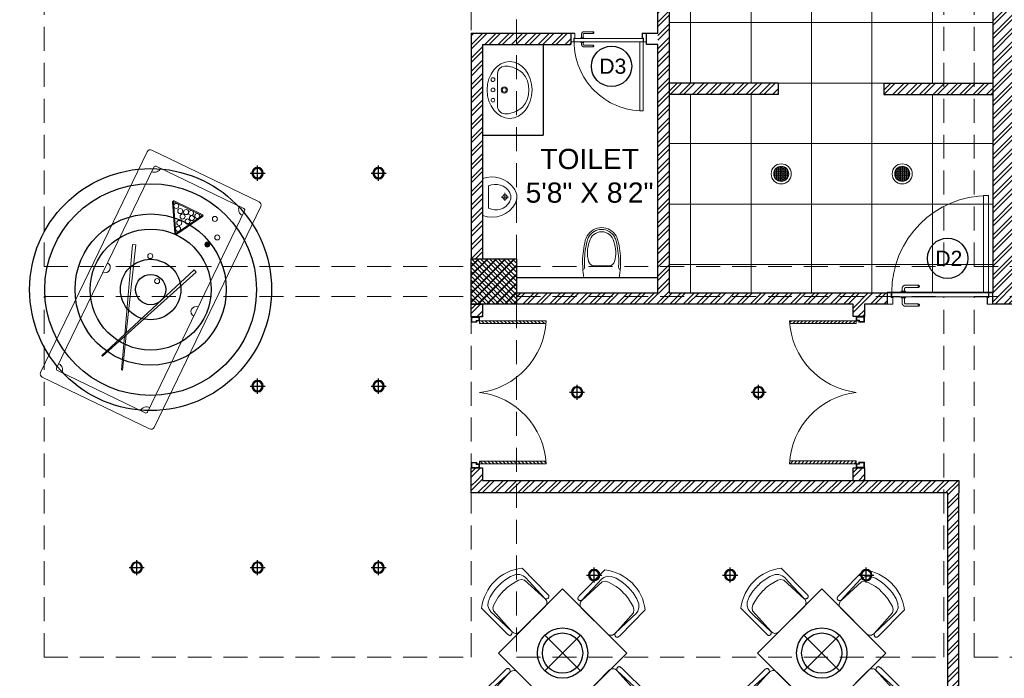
# Model space of a CAD drawing. Header units: inches. Extents: x 105152 to 158499, y 12149 to 30915.
# Tile 27 of 256: x 123358 to 123748, y 19447 to 19708. Entities that reach past the tile are written whole.
import ezdxf

# ---------------------------------------------------------------- set-up
doc = ezdxf.new("R2010")
doc.units = ezdxf.units.IN
doc.header["$MEASUREMENT"] = 0
doc.linetypes.add('HIDDEN', pattern=[0.375, 0.25, -0.125])
doc.layers.add('15w led', color=7, linetype='Continuous', true_color=0xe600e6)
doc.layers.add('PD_BASE', color=8, linetype='Continuous', transparency=0.5)
for name, color, linetype, lineweight in [('PD_COLUMN', 2, 'Continuous', 60), ('PD_DOOR', 42, 'Continuous', 25), ('PD_ELEVATION_03', 80, 'Continuous', 25), ('PD_FIXTURE', 21, 'Continuous', 25), ('PD_HATCH', 45, 'Continuous', 9)]:
    doc.layers.add(name, color=color, linetype=linetype, lineweight=lineweight)
doc.layers.add('PD_LIGHTING', color=23, linetype='Continuous')
doc.styles.get("Standard").update_dxf_attribs({"font": 'arial.ttf', "height": 6})
doc.styles.add('style1', font='arial.ttf', dxfattribs={"height": 500})
pattern_1 = [(45, (-9858.2517, 334.353), (-2.65165043, 2.65165043), []), (45, (-9856.484, 334.353), (-2.65165043, 2.65165043), [])]

# ---------------------------------------------------------------- blocks, each defined once
blk = doc.blocks.new('LGIHT46E')
for p, q in [((7.07, 7.07), (-7.07, -7.07)), ((-7.07, 7.07), (7.07, -7.07))]:
    blk.add_line(p, q)
for radius in [10, 8]:
    blk.add_circle((0, 0), radius)
blk = doc.blocks.new('columns2')
at = {"layer": 'PD_HATCH', "lineweight": 5}
h = blk.add_hatch(dxfattribs=at)
h.set_pattern_fill('ANSI37', color=173, scale=20)
h.paths.add_polyline_path([(387, -250), (387, -268), (369, -268), (369, -250)])
h.paths.add_polyline_path([(18, 0), (18, -15), (0, -15), (0, 0)])
h.paths.add_polyline_path([(18, -828), (18, -813), (0, -813), (0, -828)])
h.paths.add_polyline_path([(201, -870), (186, -870), (186, -888), (201, -888)])
h.paths.add_polyline_path([(570, -870), (555, -870), (555, -888), (570, -888)])
h.paths.add_polyline_path([(754.5, -870), (739.5, -870), (739.5, -888), (754.5, -888)])
h.paths.add_polyline_path([(934.5, -870), (919.5, -870), (919.5, -888), (934.5, -888)])
h.paths.add_polyline_path([(385.5, -870), (370.5, -870), (370.5, -888), (385.5, -888)])
h.paths.add_polyline_path([(201, 42), (186, 42), (186, 60), (201, 60)])
h.paths.add_polyline_path([(387, -578), (387, -560), (369, -560), (369, -578)])
h.paths.add_polyline_path([(1116, -731.5), (1116, -716.5), (1098, -716.5), (1098, -731.5)])
h.paths.add_polyline_path([(1116, -111.5), (1116, -96.5), (1098, -96.5), (1098, -111.5)])
h.paths.add_polyline_path([(1116, -561.5), (1116, -576.5), (1098, -576.5), (1098, -561.5)])
h.paths.add_polyline_path([(1116, -251.5), (1116, -266.5), (1098, -266.5), (1098, -251.5)])
h.paths.add_polyline_path([(0, -731.5), (0, -716.5), (18, -716.5), (18, -731.5)])
h.paths.add_polyline_path([(0, -111.5), (0, -96.5), (18, -96.5), (18, -111.5)])
h.paths.add_polyline_path([(0, -406.5), (0, -421.5), (18, -421.5), (18, -406.5)])
h.paths.add_polyline_path([(0, -561.5), (0, -576.5), (18, -576.5), (18, -561.5)])
h.paths.add_polyline_path([(0, -251.5), (0, -266.5), (18, -266.5), (18, -251.5)])
h.paths.add_polyline_path([(993, -111.5), (993, -99.5), (984, -99.5), (984, -111.5)])
h.paths.add_polyline_path([(993, -189.5), (993, -201.5), (984, -201.5), (984, -189.5)])
h.paths.add_polyline_path([(903, -111.5), (903, -99.5), (912, -99.5), (912, -111.5)])
h.paths.add_polyline_path([(903, -189.5), (903, -201.5), (912, -201.5), (912, -189.5)])
h.paths.add_polyline_path([(75, -870), (60, -870), (60, -888), (75, -888)])
h.paths.add_polyline_path([(1116, -870), (1101, -870), (1101, -888), (1116, -888)])
h.paths.add_polyline_path([(75, 42), (60, 42), (60, 60), (75, 60)])
h.paths.add_polyline_path([(570, 42), (555, 42), (555, 60), (570, 60)])
h.paths.add_polyline_path([(754.5, 42), (739.5, 42), (739.5, 60), (754.5, 60)])
h.paths.add_polyline_path([(934.5, 42), (919.5, 42), (919.5, 60), (934.5, 60)])
h.paths.add_polyline_path([(385.5, 42), (370.5, 42), (370.5, 60), (385.5, 60)])
h.paths.add_polyline_path([(1116, 42), (1101, 42), (1101, 60), (1116, 60)])
h.paths.add_polyline_path([(738, -250), (738, -268), (756, -268), (756, -250)])
h.paths.add_polyline_path([(756, -578), (756, -560), (738, -560), (738, -578)])
at = {"layer": 'PD_COLUMN', "color": 173, "lineweight": 5}
blk.add_lwpolyline([(387, -250), (387, -268), (369, -268), (369, -250)], close=True, dxfattribs=at)
at = {"layer": 'PD_HATCH', "color": 173, "linetype": 'HIDDEN', "lineweight": 5, "ltscale": 38}
for p, q in [((199.5, -253), (199.5, -107)), ((369, -107), (369, -250)), ((387, -250), (387, -107)), ((556.5, -253), (556.5, -107)), ((568.5, -253), (568.5, -107)), ((199.5, -253), (369, -253)), ((387, -253), (556.5, -253)), ((568.5, -253), (738, -253)), ((199.5, -408), (199.5, -265)), ((199.5, -265), (369, -265)), ((387, -265), (556.5, -265)), ((556.5, -408), (556.5, -265)), ((568.5, -408), (568.5, -265)), ((568.5, -265), (738, -265)), ((369, -408), (369, -268)), ((387, -268), (387, -408)), ((199.5, -408), (369, -408)), ((387, -408), (556.5, -408)), ((568.5, -408), (738, -408))]:
    blk.add_line(p, q, dxfattribs=at)
blk = doc.blocks.new('ight 18w')
at = {"lineweight": 25}
for p, q in [((6, 0), (-6, 0)), ((0, 6), (0, -6))]:
    blk.add_line(p, q, dxfattribs=at)
for radius in [4.5, 3.75]:
    blk.add_circle((0, 0), radius, dxfattribs=at)
blk = doc.blocks.new('lgithpnelrt4')
at = {"lineweight": 5}
h = blk.add_hatch(dxfattribs=at)
h.set_pattern_fill('DOTS', color=256, scale=5)
h.set_pattern_definition([(0, (-126829, -18216), (0.15625, 0.3125), [0, -0.3125])])
edge = h.paths.add_edge_path()
edge.add_ellipse((0, 0), major_axis=(3, 0), ratio=1, start_angle=0, end_angle=360)
for radius in [4, 3]:
    blk.add_circle((0, 0), radius, dxfattribs=at)
blk = doc.blocks.new('KITCHEN CEILING45')
at = {"layer": 'PD_ELEVATION_03', "lineweight": 5}
blk.add_lwpolyline([(-201, 305.5), (-190.5, 305.5), (-190.5, 314.5), (-21, 314.5), (-21, 305.5), (-6, 305.5), (-6, 314.5), (0, 314.5), (0, 83.2), (-43.25, 83.2), (-43.25, 78.7), (0, 78.7), (0, 0), (-128.5, 0), (-128.5, 77.75), (-128.5, 78.7), (-85.25, 78.7), (-85.25, 83.2), (-128.5, 83.2), (-128.5, 155.5), (-201, 155.5), (-201, 305.5)], dxfattribs=at)
for points in [[(0, 283), (-190.5, 283), (-190.5, 314.5), (0, 314.5)], [(-85.29, 258.23), (-22.3, 258.23), (-22.3, 226.74), (-85.29, 226.74)]]:
    blk.add_lwpolyline(points, close=True, dxfattribs=at)
at = {"layer": 'PD_FIXTURE', "lineweight": 5}
for p, q in [((-192, 155.5), (-192, 305.5)), ((-168, 155.5), (-168, 283)), ((-144, 155.5), (-144, 283)), ((-120, 83.2), (-120, 283)), ((-96, 83.2), (-96, 283)), ((-72, 258.23), (-72, 283)), ((-48, 258.23), (-48, 283)), ((-24, 258.23), (-24, 283)), ((0, 275.2), (-201, 275.2)), ((-85.29, 251.2), (-201, 251.2)), ((0, 251.2), (-22.3, 251.2)), ((-85.29, 227.2), (-201, 227.2)), ((-72, 0), (-72, 226.74)), ((-48, 0), (-48, 226.74)), ((-24, 83.2), (-24, 226.74)), ((0, 227.2), (-22.3, 227.2)), ((0, 203.2), (-201, 203.2)), ((0, 179.2), (-201, 179.2)), ((0, 155.2), (-128.5, 155.2)), ((0, 131.2), (-128.5, 131.2)), ((0, 107.2), (-128.5, 107.2)), ((-43.25, 83.2), (-85.25, 83.2)), ((-120, 78.7), (-120, 0)), ((-96, 78.7), (-96, 0)), ((-24, 78.7), (-24, 0)), ((0, 59.2), (-128.5, 59.2)), ((0, 35.2), (-128.5, 35.2)), ((0, 11.2), (-128.5, 11.2))]:
    blk.add_line(p, q, dxfattribs=at)
at = {"layer": 'PD_LIGHTING'}
for p in [(-36, 266.72), (-156, 263.2), (-108, 263.2), (-156, 191.2), (-84, 167.2), (-36, 167.2), (-84, 119.2), (-36, 119.2), (-84, 47.2), (-36, 47.2)]:
    blk.add_blockref('lgithpnelrt4', p, dxfattribs=at)
blk = doc.blocks.new('A$C24556D30')
at = {"color": 251, "lineweight": 5}
for p, q in [((170, 400), (170, 20)), ((300, 210), (300, 292)), ((300, 210), (300, 128))]:
    blk.add_line(p, q, dxfattribs=at)
for points in [[(280, 413, 0.02753), (170, 400, 0.02753)], [(570, 386, 0.054905), (350, 415, 0.054905)], [(565, 366, 0.054905), (350, 395, 0.054905)], [(300, 210), (300, 290, 0.704392)], [(300, 210), (300, 130, -0.704392)], [(170, 20, 0.02753), (280, 7, 0.02753)], [(565, 54, -0.054905), (350, 25, -0.054905)], [(570, 34, -0.054905), (350, 5, -0.054905)]]:
    blk.add_lwpolyline(points, format="xyb", dxfattribs=at)
for centre, radius, start, end in [((280, 413), 20, 184.5905, 273.8823), ((350, -585), 1000, 90, 94.0204), ((350, -585), 980, 90, 94.0204), ((360, 292), 60, 105.9249, 180), ((439, 15), 348, 69.701, 105.9249), ((530, 210), 135, 0, 77.2425), ((530, 210), 160, 60, 77.2425), ((530, 210), 180, 60, 77.2425), ((530, 210), 160, 0, 60), ((530, 210), 180, 0, 60), ((360, 128), 60, 180, 254.0751), ((530, 210), 135, 282.7575, 0), ((530, 210), 160, 300, 0), ((530, 210), 180, 300, 0), ((280, 7), 20, 86.1177, 175.4095), ((350, 1005), 1000, 265.9796, 270), ((350, 1005), 980, 265.9796, 270), ((439, 405), 348, 254.0751, 290.299), ((530, 210), 160, 282.7575, 300), ((530, 210), 180, 282.7575, 300)]:
    blk.add_arc(centre, radius, start, end, dxfattribs=at)
blk = doc.blocks.new('LAVA1')
at = {"color": 251, "linetype": 'ByBlock', "lineweight": 5}
blk.add_lwpolyline([(-52.2, 182.6, 0.374236), (182.1, -52.2, 0.103818), (303.6, -13.9, 0.071348), (327, 1.8), (349.9, 24.6, 0.399589), (350, 123.6), (129.5, 344, 0.433457), (24.9, 350.2), (2, 327.3, 0.071348), (-13.7, 304, 0.103818)], format="xyb", close=True, dxfattribs=at)
for centre, radius in [((197.3, 338.6), 18), ((190.4, 190.4), 30), ((190.4, 190.4), 20), ((267.9, 267.8), 18), ((338.6, 197.1), 18)]:
    blk.add_circle(centre, radius, dxfattribs=at)
blk.add_ellipse((153.7, 153.7), major_axis=(194.7, -194.7), ratio=0.789646, dxfattribs=at)
blk = doc.blocks.new('A$C4B735736')
at = {"color": 251, "lineweight": 5}
for p, q in [((157.8, 220), (235.8, 220)), ((199.8, 256), (199.8, 184)), ((89.8, 60), (310, 60))]:
    blk.add_line(p, q, dxfattribs=at)
blk.add_lwpolyline([(247.6, 331.1, 0.268007), (111.4, 308.7, 0.334548), (15.8, 0), (383.9, 0, 0.372324), (260.1, 326.4, 0.066802)], format="xyb", close=True, dxfattribs=at)
blk.add_circle((198.8, 221), 23, dxfattribs=at)
for centre, radius, start, end in [((231.9, 130.6), 158.7, 119.10321, 206.41404), ((199.9, 180), 100, 51.34595, 129.06176), ((167.9, 130.6), 158.7, 333.58596, 60.70139)]:
    blk.add_arc(centre, radius, start, end, dxfattribs=at)
blk = doc.blocks.new('door')
at = {"lineweight": 5}
h = blk.add_hatch(dxfattribs=at)
h.set_pattern_fill('ANSI31', color=251, scale=10, style=0)
h.set_pattern_definition([(45, (10752.127, -6120.4824), (-0.883883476, 0.883883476), [])])
edge = h.paths.add_edge_path()
edge.add_arc((-14403.84, -18781.42), 31.42, 180, 182.3452)
edge.add_line((-14435.23, -18782.7), (-14403.84, -18782.7))
edge.add_line((-14403.84, -18782.7), (-14403.84, -18781.42))
edge.add_line((-14403.84, -18781.42), (-14435.26, -18781.42))
h = blk.add_hatch(dxfattribs=at)
h.set_pattern_fill('ANSI31', color=251, scale=10, style=0)
h.set_pattern_definition([(45, (10752.127, -6123.4768), (-0.883883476, 0.883883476), [])])
edge = h.paths.add_edge_path()
edge.add_arc((-14403.84, -18848.7), 31.42, 177.6548, 180, ccw=False)
edge.add_line((-14435.23, -18847.41), (-14403.84, -18847.41))
edge.add_line((-14403.84, -18847.41), (-14403.84, -18848.7))
edge.add_line((-14403.84, -18848.7), (-14435.26, -18848.7))
at = {"color": 251, "lineweight": 5}
for p, q in [((-14403.84, -18780.13), (-14403.84, -18782.7)), ((-14403.84, -18781.42), (-14435.26, -18781.42)), ((-14403.84, -18782.7), (-14435.23, -18782.7)), ((-14403.84, -18848.7), (-14435.26, -18848.7)), ((-14403.84, -18847.41), (-14435.23, -18847.41)), ((-14403.84, -18849.98), (-14403.84, -18847.41))]:
    blk.add_line(p, q, dxfattribs=at)
for points in [[(-14399.98, -18782.06), (-14399.98, -18779.49), (-14403.84, -18779.49), (-14403.84, -18781.42), (-14402.55, -18781.42), (-14402.55, -18782.06), (-14399.98, -18782.06)], [(-14399.98, -18848.05), (-14399.98, -18850.62), (-14403.84, -18850.62), (-14403.84, -18848.7), (-14402.55, -18848.7), (-14402.55, -18848.05), (-14399.98, -18848.05)]]:
    blk.add_lwpolyline(points, dxfattribs=at)
for points in [[(-14400.24, -18781.8), (-14400.24, -18779.74), (-14403.58, -18779.74), (-14403.58, -18781.16), (-14402.3, -18781.16), (-14402.3, -18781.8)], [(-14400.24, -18848.31), (-14400.24, -18850.37), (-14403.58, -18850.37), (-14403.58, -18848.95), (-14402.3, -18848.95), (-14402.3, -18848.31)]]:
    blk.add_lwpolyline(points, close=True, dxfattribs=at)
for centre, radius, start, end in [((-14399.51, -18779.61), 35.79, 182.8848, 263.0539), ((-14399.87, -18850.35), 35.42, 96.4258, 177.3294)]:
    blk.add_arc(centre, radius, start, end, dxfattribs=at)
blk = doc.blocks.new('door 1')
at = {"layer": 'PD_DOOR', "color": 251, "lineweight": 5}
for p, q in [((160473, 15356), (160473, 15360)), ((160473, 15360), (160473, 15356)), ((160603, 15360), (160473, 15360)), ((160473, 15360), (160473, 15336)), ((160473, 15360), (160473, 15360)), ((160473, 15335), (160473, 15360)), ((159756, 15338), (159696, 15338)), ((159696, 15338), (159696, 15313)), ((159696, 15313), (159696, 15338)), ((159696, 15338), (159756, 15338)), ((159696, 15213), (159696, 15338)), ((159696, 15313), (159698, 15313)), ((159698, 15313), (159696, 15313)), ((159698, 15313), (159698, 15336)), ((159698, 15336), (159754, 15336)), ((159754, 15336), (159698, 15336)), ((159698, 15336), (159698, 15313)), ((159754, 15268), (159739, 15268)), ((159739, 15268), (159739, 15215)), ((159739, 15215), (159739, 15268)), ((159739, 15268), (159754, 15268)), ((159741, 15213), (159741, 15266)), ((159741, 15266), (159756, 15266)), ((159756, 15266), (159741, 15266)), ((159741, 15266), (159741, 15213)), ((160748, 15263), (159744, 15263)), ((159744, 15263), (159744, 15213)), ((160748, 15263), (159744, 15263)), ((159744, 15263), (159744, 15213)), ((159754, 15336), (159754, 15268)), ((159754, 15268), (159754, 15336)), ((159756, 15266), (159756, 15338)), ((159756, 15338), (159756, 15266)), ((160473, 15335), (160473, 15339)), ((160473, 15339), (160473, 15335)), ((160473, 15336), (160473, 15335)), ((160473, 15335), (160603, 15335)), ((160605, 15273), (160605, 15263)), ((160622, 15273), (160605, 15273)), ((160605, 15273), (160622, 15273)), ((160650, 15263), (160605, 15263)), ((160605, 15263), (160650, 15263)), ((160615, 15323), (160615, 15273)), ((160640, 15273), (160615, 15273)), ((160615, 15273), (160622, 15273)), ((160618, 15268), (160618, 15263)), ((160638, 15268), (160618, 15268)), ((160618, 15268), (160638, 15268)), ((160638, 15263), (160618, 15263)), ((160618, 15263), (160638, 15263)), ((160622, 15273), (160625, 15273)), ((160625, 15273), (160628, 15273)), ((160628, 15273), (160631, 15273)), ((160628, 15273), (160650, 15273)), ((160631, 15273), (160634, 15273)), ((160634, 15273), (160640, 15273)), ((160650, 15273), (160634, 15273)), ((160638, 15263), (160638, 15268)), ((160640, 15273), (160640, 15323)), ((160650, 15263), (160650, 15273)), ((160796, 15338), (160736, 15338)), ((160736, 15338), (160736, 15266)), ((160736, 15266), (160736, 15338)), ((160736, 15338), (160796, 15338)), ((160736, 15266), (160751, 15266)), ((160751, 15266), (160736, 15266)), ((160738, 15268), (160738, 15336)), ((160738, 15336), (160794, 15336)), ((160794, 15336), (160738, 15336)), ((160738, 15336), (160738, 15268)), ((160753, 15268), (160738, 15268)), ((160738, 15268), (160753, 15268)), ((160748, 15213), (160748, 15263)), ((160748, 15263), (160748, 15213)), ((160751, 15266), (160751, 15213)), ((160751, 15213), (160751, 15266)), ((160753, 15215), (160753, 15268)), ((160753, 15268), (160753, 15215)), ((160794, 15336), (160794, 15313)), ((160794, 15313), (160794, 15336)), ((160794, 15313), (160796, 15313)), ((160796, 15313), (160794, 15313)), ((160796, 15313), (160796, 15338)), ((160796, 15338), (160796, 15313)), ((160796, 15338), (160796, 15213)), ((159698, 15238), (159696, 15238)), ((159696, 15238), (159696, 15213)), ((159696, 15213), (159696, 15238)), ((159696, 15238), (159698, 15238)), ((159696, 15213), (159741, 15213)), ((159741, 15213), (159696, 15213)), ((159696, 15213), (159744, 15213)), ((159744, 15213), (159696, 15213)), ((159698, 15215), (159698, 15238)), ((159698, 15238), (159698, 15215)), ((159739, 15215), (159698, 15215)), ((159698, 15215), (159739, 15215)), ((159794, 15213), (159744, 15213)), ((159744, 15213), (159744, 14209)), ((159744, 15213), (160748, 15213)), ((159744, 15213), (159794, 15213)), ((159744, 15213), (159794, 15213)), ((159794, 15213), (159744, 15213)), ((159794, 14209), (159794, 15213)), ((159794, 15213), (160748, 15213)), ((159794, 15213), (160748, 15213)), ((160748, 15213), (159794, 15213)), ((160473, 15165), (160473, 15161)), ((160473, 15161), (160473, 15165)), ((160603, 15165), (160473, 15165)), ((160473, 15165), (160473, 15141)), ((160473, 15165), (160473, 15165)), ((160473, 15140), (160473, 15165)), ((160473, 15144), (160473, 15140)), ((160473, 15140), (160473, 15144)), ((160605, 15213), (160605, 15203)), ((160605, 15213), (160650, 15213)), ((160639, 15213), (160605, 15213)), ((160605, 15203), (160650, 15203)), ((160650, 15203), (160605, 15203)), ((160615, 15203), (160615, 15178)), ((160615, 15203), (160640, 15203)), ((160640, 15203), (160615, 15203)), ((160618, 15213), (160618, 15208)), ((160618, 15213), (160638, 15213)), ((160618, 15213), (160618, 15213)), ((160638, 15213), (160618, 15213)), ((160618, 15208), (160638, 15208)), ((160638, 15208), (160618, 15208)), ((160638, 15208), (160638, 15213)), ((160650, 15213), (160639, 15213)), ((160640, 15178), (160640, 15203)), ((160650, 15203), (160650, 15213)), ((160748, 15213), (160796, 15213)), ((160796, 15213), (160748, 15213)), ((160751, 15213), (160796, 15213)), ((160796, 15213), (160751, 15213)), ((160794, 15215), (160753, 15215)), ((160753, 15215), (160794, 15215)), ((160796, 15238), (160794, 15238)), ((160794, 15238), (160794, 15215)), ((160794, 15215), (160794, 15238)), ((160794, 15238), (160796, 15238)), ((160796, 15213), (160796, 15238)), ((160796, 15238), (160796, 15213)), ((160473, 15141), (160473, 15140)), ((160473, 15140), (160603, 15140)), ((159744, 14209), (159794, 14209))]:
    blk.add_line(p, q, dxfattribs=at)
at = {"layer": 'PD_DOOR', "color": 251, "lineweight": 5, "flags": 128}
for points in [[(160460, 15348), (160460, 15348), (160460, 15349), (160461, 15349), (160461, 15350), (160461, 15350), (160461, 15351), (160461, 15351), (160461, 15352), (160461, 15352), (160461, 15353), (160462, 15353), (160462, 15353), (160462, 15354), (160462, 15354), (160463, 15355), (160463, 15355), (160463, 15356), (160464, 15356), (160464, 15356), (160464, 15357), (160465, 15357), (160465, 15357), (160465, 15358), (160466, 15358), (160466, 15358), (160467, 15358), (160467, 15359), (160467, 15359), (160468, 15359), (160468, 15359), (160469, 15359), (160469, 15360), (160470, 15360), (160470, 15360), (160471, 15360), (160471, 15360), (160472, 15360), (160472, 15360), (160473, 15360), (160473, 15360)], [(160473, 15335), (160472, 15335), (160472, 15335), (160471, 15335), (160471, 15335), (160470, 15335), (160470, 15336), (160469, 15336), (160469, 15336), (160469, 15336), (160468, 15336), (160468, 15336), (160467, 15337), (160467, 15337), (160466, 15337), (160466, 15337), (160465, 15338), (160465, 15338), (160465, 15338), (160464, 15339), (160464, 15339), (160464, 15339), (160463, 15340), (160463, 15340), (160463, 15340), (160462, 15341), (160462, 15341), (160462, 15342), (160462, 15342), (160461, 15343), (160461, 15343), (160461, 15344), (160461, 15344), (160461, 15345), (160461, 15345), (160461, 15346), (160461, 15346), (160460, 15347), (160460, 15347), (160460, 15348), (160460, 15348)], [(160640, 15323), (160640, 15324), (160640, 15326), (160640, 15327), (160640, 15329), (160640, 15330), (160639, 15332), (160639, 15333), (160639, 15334), (160638, 15336), (160637, 15337), (160637, 15339), (160636, 15340), (160635, 15341), (160635, 15343), (160634, 15344), (160633, 15345), (160632, 15346), (160631, 15347), (160630, 15348), (160629, 15350), (160628, 15351), (160627, 15352), (160626, 15352), (160624, 15353), (160623, 15354), (160622, 15355), (160621, 15356), (160619, 15356), (160618, 15357), (160617, 15358), (160615, 15358), (160614, 15359), (160612, 15359), (160611, 15359), (160609, 15360), (160608, 15360), (160606, 15360), (160605, 15360), (160603, 15360), (160603, 15360)], [(160603, 15335), (160603, 15335), (160604, 15335), (160604, 15335), (160605, 15335), (160605, 15335), (160606, 15335), (160606, 15335), (160607, 15335), (160607, 15334), (160608, 15334), (160608, 15334), (160609, 15334), (160609, 15333), (160610, 15333), (160610, 15333), (160610, 15333), (160611, 15332), (160611, 15332), (160612, 15332), (160612, 15331), (160612, 15331), (160613, 15331), (160613, 15330), (160613, 15330), (160613, 15329), (160614, 15329), (160614, 15329), (160614, 15328), (160614, 15328), (160615, 15327), (160615, 15327), (160615, 15326), (160615, 15326), (160615, 15325), (160615, 15325), (160615, 15324), (160615, 15324), (160615, 15323), (160615, 15323), (160615, 15323)], [(160460, 15153), (160460, 15153), (160460, 15154), (160461, 15154), (160461, 15155), (160461, 15155), (160461, 15156), (160461, 15156), (160461, 15157), (160461, 15157), (160461, 15158), (160462, 15158), (160462, 15158), (160462, 15159), (160462, 15159), (160463, 15160), (160463, 15160), (160463, 15161), (160464, 15161), (160464, 15161), (160464, 15162), (160465, 15162), (160465, 15162), (160465, 15163), (160466, 15163), (160466, 15163), (160467, 15163), (160467, 15164), (160467, 15164), (160468, 15164), (160468, 15164), (160469, 15164), (160469, 15165), (160470, 15165), (160470, 15165), (160471, 15165), (160471, 15165), (160472, 15165), (160472, 15165), (160473, 15165), (160473, 15165)], [(160473, 15140), (160472, 15140), (160472, 15140), (160471, 15140), (160471, 15140), (160470, 15140), (160470, 15141), (160469, 15141), (160469, 15141), (160469, 15141), (160468, 15141), (160468, 15141), (160467, 15142), (160467, 15142), (160466, 15142), (160466, 15142), (160465, 15143), (160465, 15143), (160465, 15143), (160464, 15144), (160464, 15144), (160464, 15144), (160463, 15145), (160463, 15145), (160463, 15145), (160462, 15146), (160462, 15146), (160462, 15147), (160462, 15147), (160461, 15148), (160461, 15148), (160461, 15149), (160461, 15149), (160461, 15150), (160461, 15150), (160461, 15151), (160461, 15151), (160460, 15152), (160460, 15152), (160460, 15153), (160460, 15153)], [(160603, 15140), (160604, 15140), (160606, 15140), (160607, 15140), (160609, 15141), (160610, 15141), (160612, 15141), (160613, 15142), (160615, 15142), (160616, 15143), (160618, 15143), (160619, 15144), (160620, 15144), (160622, 15145), (160623, 15146), (160624, 15147), (160625, 15148), (160627, 15148), (160628, 15149), (160629, 15150), (160630, 15152), (160631, 15153), (160632, 15154), (160633, 15155), (160634, 15156), (160634, 15157), (160635, 15159), (160636, 15160), (160637, 15161), (160637, 15163), (160638, 15164), (160638, 15165), (160639, 15167), (160639, 15168), (160640, 15170), (160640, 15171), (160640, 15173), (160640, 15174), (160640, 15176), (160640, 15177), (160640, 15178)], [(160615, 15178), (160615, 15177), (160615, 15177), (160615, 15176), (160615, 15176), (160615, 15175), (160615, 15175), (160615, 15174), (160615, 15174), (160615, 15173), (160614, 15173), (160614, 15172), (160614, 15172), (160614, 15171), (160614, 15171), (160613, 15171), (160613, 15170), (160613, 15170), (160612, 15169), (160612, 15169), (160612, 15169), (160611, 15168), (160611, 15168), (160611, 15168), (160610, 15167), (160610, 15167), (160609, 15167), (160609, 15167), (160608, 15166), (160608, 15166), (160607, 15166), (160607, 15166), (160607, 15166), (160606, 15166), (160606, 15165), (160605, 15165), (160605, 15165), (160604, 15165), (160604, 15165), (160603, 15165), (160603, 15165)]]:
    blk.add_lwpolyline(points, dxfattribs=at)
at = {"layer": 'PD_DOOR', "color": 251, "lineweight": 5}
blk.add_arc((159744, 15213), 1004, 270, 0, dxfattribs=at)
blk = doc.blocks.new('DOOR1')
at = {"color": 251, "xscale": 0.03818181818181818, "yscale": 0.03818181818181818, "zscale": 0.03818181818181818, "rotation": 90}
blk.add_blockref('door 1', (-2370.94, -8406.75), dxfattribs=at)
blk = doc.blocks.new('SNOOKER T')
at = {"lineweight": 5, "ltscale": 12}
h = blk.add_hatch(color=251, dxfattribs=at)
h.dxf.hatch_style = 1
h.paths.add_polyline_path([(-13082.48, -18423.94, 1), (-13080.63, -18423.94, 1)])
at = {"color": 251, "linetype": 'ByBlock', "lineweight": 5}
for p, q in [((-13134.22, -18407.15), (-13134.33, -18407.43)), ((-13135.8, -18415.28), (-13135.69, -18415.56))]:
    blk.add_line(p, q, dxfattribs=at)
at = {"color": 251, "lineweight": 5}
for points in [[(-13150.47, -18435.5), (-13060.45, -18435.5, 0.414214), (-13059.21, -18434.26), (-13059.21, -18390.48, 0.414214), (-13060.45, -18389.25), (-13150.47, -18389.25, 0.414214), (-13151.7, -18390.48), (-13151.7, -18434.26, 0.414214)], [(-13146.46, -18430.87), (-13064.46, -18430.87, 0.414214), (-13063.84, -18430.26), (-13063.84, -18394.49, 0.414214), (-13064.46, -18393.88), (-13146.46, -18393.88, 0.414214), (-13147.08, -18394.49), (-13147.08, -18430.26, 0.414214)]]:
    blk.add_lwpolyline(points, format="xyb", close=True, dxfattribs=at)
at = {"color": 251, "linetype": 'ByBlock', "lineweight": 5}
for points in [[(-13123.66, -18411.26), (-13093.03, -18400.28), (-13093.42, -18399.23), (-13124.42, -18410.96)], [(-13125.12, -18411.22), (-13136.67, -18415.6), (-13136.56, -18415.88), (-13124.39, -18411.52)]]:
    blk.add_lwpolyline(points, dxfattribs=at)
for points in [[(-13073.06, -18417.87, 0.577193), (-13072.42, -18417.49), (-13072.42, -18406.04, 0.577193), (-13073.06, -18405.66), (-13082.99, -18411.39, 0.577665), (-13082.99, -18412.14)], [(-13072.89, -18417.57, 0.577193), (-13072.76, -18417.49), (-13072.76, -18406.04, 0.577193), (-13072.89, -18405.96), (-13082.82, -18411.69, 0.577665), (-13082.82, -18411.84)]]:
    blk.add_lwpolyline(points, format="xyb", close=True, dxfattribs=at)
blk.add_lwpolyline([(-13092, -18423.61), (-13135.08, -18406.8), (-13135.19, -18407.09), (-13092.41, -18424.65)], close=True, dxfattribs=at)
for centre in [(-13094.46, -18406.9), (-13074.8, -18409.66), (-13073.72, -18407.51), (-13101.63, -18413.18), (-13081.02, -18411.74), (-13078.87, -18411.2), (-13077.07, -18413.71), (-13076.23, -18411.27), (-13074.2, -18411.74), (-13073.72, -18413.51), (-13075.28, -18414.61), (-13073.72, -18416.03), (-13081.55, -18423.94), (-13071.87, -18422.33), (-13077.61, -18426.09)]:
    blk.add_circle(centre, 0.925, dxfattribs=at)
at = {"color": 251, "lineweight": 5}
for centre, radius, start, end in [((-13147.08, -18393.88), 2.47, 270, 0), ((-13105.46, -18393.88), 1.85, 180, 0), ((-13063.84, -18393.88), 2.47, 180, 270), ((-13147.08, -18430.87), 2.47, 0, 90), ((-13105.46, -18430.87), 1.85, 0, 180), ((-13063.84, -18430.87), 2.47, 90, 180)]:
    blk.add_arc(centre, radius, start, end, dxfattribs=at)
blk = doc.blocks.new('A$C57124B3B')
at = {"color": 251, "lineweight": 5}
for p, q in [((46, 504), (46, 109)), ((665, 109), (665, 506))]:
    blk.add_line(p, q, dxfattribs=at)
for points in [[(100, 525), (95, 530), (90, 534), (86, 537), (82, 539), (78, 541), (75, 542), (71, 542), (68, 542), (66, 541), (63, 541), (61, 540), (59, 539), (57, 538), (55, 537), (54, 535), (52, 534), (51, 532), (50, 529), (49, 526), (48, 522), (47, 516), (46, 509), (46, 506)], [(610, 525), (615, 530), (620, 534), (624, 537), (629, 539), (632, 541), (636, 542), (639, 542), (642, 542), (645, 541), (647, 541), (650, 540), (652, 539), (653, 538), (655, 537), (657, 535), (658, 534), (659, 532), (660, 529), (662, 526), (663, 522), (664, 516), (664, 509), (665, 506)], [(100, 525), (92, 265), (90, 207), (95, 175), (111, 140), (143, 111), (197, 86), (269, 70), (318, 65), (357, 65)], [(610, 525), (619, 265), (621, 207), (615, 175), (599, 140), (568, 111), (513, 86), (441, 70), (392, 65), (354, 65)]]:
    blk.add_lwpolyline(points, dxfattribs=at)
blk.add_lwpolyline([(353, 144), (310, 144), (260, 151), (165, 175), (136, 193), (116, 221), (100, 522, -0.429937), (157, 583), (553, 583, -0.429937), (610, 522), (594, 221), (575, 193), (545, 175), (450, 151), (401, 144), (357, 144)], format="xyb", dxfattribs=at)
blk.add_arc((355, 499), 498, 231.563, 308.437, dxfattribs=at)
blk = doc.blocks.new('5T2G3')
at = {"color": 251, "lineweight": 5}
blk.add_lwpolyline([(-65.1, 22.42), (-29.1, 22.42), (-29.1, 58.42), (-65.1, 58.42)], close=True, dxfattribs=at)
at = {"color": 251, "extrusion": (0, 0, -1), "yscale": 0.03640297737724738, "zscale": -0.03640297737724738}
for p, xscale, rotation in [((58.84, 79.7), 0.03640297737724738, 180.3099349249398), ((86.38, 27.68), 0.03640297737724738, 90.30993492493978), ((7.82, 27.68), -0.03640297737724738, 269.6900650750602), ((58.84, 1.14), -0.03640297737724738, 359.6900650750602)]:
    blk.add_blockref('A$C57124B3B', p, dxfattribs=dict(at, xscale=xscale, rotation=rotation))

msp = doc.modelspace()

# ---------------------------------------------------------------- hatches: boundary and pattern name
at = {"layer": 'PD_BASE'}
h = msp.add_hatch(dxfattribs=at)
h.set_pattern_fill('ANSI32', color=256, scale=10)
h.set_pattern_definition([(45, (123733.2206, 19680.7248), (-2.65165, 2.65165), []), (45, (123734.9884, 19680.7248), (-2.65165, 2.65165), [])])
h.paths.add_polyline_path([(123743.99, 19682.81), (123700.74, 19682.81), (123700.74, 19678.31), (123743.99, 19678.31)])
h.paths.add_polyline_path([(123658.74, 19682.81), (123615.49, 19682.81), (123615.49, 19678.31), (123658.74, 19678.31)], flags=17)
h.paths.add_polyline_path([(123743.99, 19599.61), (123743.99, 19595.11), (123905.99, 19595.11), (123905.99, 19599.61), (123752.99, 19599.61), (123752.99, 19689.11), (123812.99, 19689.11), (123812.99, 19665.11), (123817.49, 19665.11), (123817.49, 19689.11), (123896.99, 19689.11), (123896.99, 19661.11), (123901.49, 19661.11), (123901.49, 19820.11), (123905.99, 19820.11), (123905.99, 19824.61), (123896.99, 19824.61), (123896.99, 19698.11), (123752.99, 19698.11), (123752.99, 19914.11), (123743.99, 19914.11)])
h.paths.add_polyline_path([(123688.49, 19590.17), (123692.99, 19590.17), (123692.99, 19595.11), (123701.99, 19595.11), (123701.99, 19599.61), (123615.49, 19599.61), (123615.49, 19755.11), (123538.49, 19755.11), (123538.49, 19750.61), (123610.99, 19750.61), (123610.99, 19599.61), (123554.99, 19599.61), (123554.99, 19595.11), (123688.49, 19595.11)])
h = msp.add_hatch(dxfattribs=at)
h.set_pattern_fill('ANSI32', color=256, scale=10)
h.set_pattern_definition(pattern_1)
h.paths.add_polyline_path([(123576.49, 19702.61), (123536.99, 19702.61), (123536.99, 19613.11), (123541.49, 19613.11), (123541.49, 19698.11), (123576.49, 19698.11)])
h = msp.add_hatch(dxfattribs=at)
h.set_pattern_fill('ANSI37', color=256, scale=20)
h.set_pattern_definition([(45, (268611.2745, 45692.5978), (-1.767766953, 1.767766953), []), (135, (268611.2745, 45692.5978), (-1.767766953, -1.767766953), [])])
h.paths.add_polyline_path([(123554.99, 19613.11), (123554.99, 19595.11), (123536.99, 19595.11), (123536.99, 19613.11)])
h = msp.add_hatch(dxfattribs=at)
h.set_pattern_fill('ANSI32', color=256, scale=10)
h.set_pattern_definition([(45, (-9858.2517, 399.2364), (-2.65165043, 2.65165043), []), (45, (-9856.484, 399.2364), (-2.65165043, 2.65165043), [])])
h.paths.add_polyline_path([(123541.49, 19595.11), (123536.99, 19595.11), (123536.99, 19590.11), (123541.49, 19590.11)])
h = msp.add_hatch(dxfattribs=at)
h.set_pattern_fill('ANSI32', color=256, scale=10)
h.set_pattern_definition(pattern_1)
h.paths.add_polyline_path([(123541.49, 19530.17), (123536.99, 19530.17), (123536.99, 19525.23), (123541.49, 19525.23)])
h = msp.add_hatch(dxfattribs=at)
h.set_pattern_fill('ANSI32', color=256, scale=10)
h.set_pattern_definition([(45, (-9706.7425, 334.353), (-2.65165043, 2.65165043), []), (45, (-9704.9747, 334.353), (-2.65165043, 2.65165043), [])])
h.paths.add_polyline_path([(123693, 19530.22), (123688.5, 19530.22), (123688.5, 19525.23), (123693, 19525.23)])
h = msp.add_hatch(dxfattribs=at)
h.set_pattern_fill('ANSI32', color=256, scale=10)
h.set_pattern_definition(pattern_1)
h.paths.add_polyline_path([(123730.49, 19525.23), (123536.99, 19525.23), (123536.99, 19520.23), (123574.94, 19520.23), (123725.99, 19520.23), (123725.99, 18993.11), (123730.49, 18993.11), (123730.49, 19520.23)])

# ---------------------------------------------------------------- linework, layer by layer
at = {"layer": 'PD_BASE', "lineweight": 30}
for p, q in [((123536.99, 19702.61), (123536.99, 19613.11)), ((123536.99, 19702.61), (123576.49, 19702.61)), ((123576.49, 19702.61), (123576.49, 19698.11)), ((123541.49, 19698.11), (123541.49, 19613.11)), ((123541.49, 19698.11), (123576.49, 19698.11)), ((123658.74, 19682.81), (123615.49, 19682.81)), ((123658.74, 19682.81), (123658.74, 19678.31)), ((123700.74, 19682.81), (123743.99, 19682.81)), ((123700.74, 19682.81), (123700.74, 19678.31)), ((123658.74, 19678.31), (123615.49, 19678.31)), ((123700.74, 19678.31), (123743.99, 19678.31)), ((123730.49, 19419.83), (123730.49, 19464.57))]:
    msp.add_line(p, q, dxfattribs=at)
at = {"layer": 'PD_BASE'}
for p in [(123565.49, 19698.11), (123541.49, 19662.11)]:
    msp.add_line(p, (123565.49, 19662.11), dxfattribs=at)
at = {"layer": 'PD_BASE', "ltscale": 12}
msp.add_line((123610.99, 19605.61), (123554.99, 19605.61), dxfattribs=at)
at = {"layer": 'PD_BASE', "lineweight": 30}
for points in [[(123905.99, 19599.61), (123752.99, 19599.61), (123752.99, 19689.11), (123812.99, 19689.11), (123812.99, 19665.11), (123817.49, 19665.11), (123817.49, 19689.11), (123896.99, 19689.11), (123896.99, 19661.11), (123901.49, 19661.11), (123901.49, 19820.11), (123905.99, 19820.11), (123905.99, 19824.61), (123896.99, 19824.61), (123896.99, 19698.11), (123752.99, 19698.11), (123752.99, 19914.11), (123743.99, 19914.11), (123743.99, 19599.61), (123743.99, 19599.61)], [(123615.49, 19755.11), (123615.49, 19599.61), (123701.99, 19599.61), (123701.99, 19595.11), (123692.99, 19595.11), (123692.99, 19590.17), (123688.49, 19590.17), (123688.49, 19595.11), (123554.99, 19595.11)], [(123554.99, 19599.61), (123610.99, 19599.61), (123610.99, 19698.11), (123606.49, 19698.11), (123606.49, 19702.61), (123610.99, 19702.61), (123610.99, 19702.61), (123610.99, 19702.61), (123610.99, 19703.61), (123610.99, 19703.61), (123610.99, 19750.61)], [(123905.99, 19595.11), (123743.99, 19595.11), (123743.99, 19599.61)], [(123725.99, 19520.23), (123536.99, 19520.23), (123536.99, 19530.17), (123541.49, 19530.17), (123541.49, 19525.23), (123730.49, 19525.23), (123730.49, 19520.23)], [(123688.5, 19525.23), (123688.5, 19530.22), (123693, 19530.22), (123693, 19525.23)], [(123725.99, 19520.23), (123725.99, 18993.11), (123730.49, 18993.11), (123730.49, 19520.23)]]:
    msp.add_lwpolyline(points, dxfattribs=at)
at = {"layer": 'PD_BASE'}
msp.add_lwpolyline([(123554.99, 19613.11), (123554.99, 19595.11), (123536.99, 19595.11), (123536.99, 19613.11)], close=True, dxfattribs=at)
at = {"layer": 'PD_BASE', "lineweight": 30}
msp.add_lwpolyline([(123536.99, 19595.11), (123541.49, 19595.11), (123541.49, 19590.11), (123536.99, 19590.11)], close=True, dxfattribs=at)
at = {"layer": 'PD_BASE'}
for centre in [(123592.66, 19689.49), (123725.99, 19613.29)]:
    msp.add_circle(centre, 8, dxfattribs=at)
at = {"layer": 'PD_LIGHTING'}
for radius in [48, 42, 30, 24, 12, 6]:
    msp.add_circle((123409.78, 19600.92), radius, dxfattribs=at)

# ---------------------------------------------------------------- block references
msp.add_blockref('KITCHEN CEILING45', (123743.99, 19599.61))
at = {"layer": '15w led', "xscale": -0.5, "yscale": 0.5, "zscale": 0.5, "rotation": 89.99999999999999}
for p in [(123452.24, 19647.11), (123500.24, 19647.11), (123452.24, 19562.61), (123500.24, 19562.61), (123578.99, 19560.17), (123650.99, 19560.17), (123404.24, 19490.61), (123452.24, 19490.61), (123500.24, 19490.61), (123585.74, 19487.67), (123639.74, 19487.67), (123693.74, 19487.67)]:
    msp.add_blockref('ight 18w', p, dxfattribs=at)
at = {"layer": 'PD_BASE', "ltscale": 25, "xscale": -0.7142857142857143, "yscale": 0.7142857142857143, "zscale": 0.7142857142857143, "rotation": 89.99999999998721}
msp.add_blockref('DOOR1', (121957.02, 17590.78), dxfattribs=at)
at = {"layer": 'PD_BASE'}
for name, p, xscale, yscale, zscale, rotation in [('LAVA1', (123561.12, 19680.11), 0.04096000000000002, 0.04096000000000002, 0.04096000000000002, 134.9999999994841), ('SNOOKER T', (111644.1, 41017.38), 1.081209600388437, 1.081209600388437, 1.081209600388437, 64.22561701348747), ('A$C4B735736', (123541.49, 19645.6), 0.04000000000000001, 0.04000000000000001, 0.04000000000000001, 270)]:
    msp.add_blockref(name, p, dxfattribs=dict(at, xscale=xscale, yscale=yscale, zscale=zscale, rotation=rotation))
at = {"layer": 'PD_BASE', "ltscale": 25, "rotation": 90.00000000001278}
msp.add_blockref('DOOR1', (121434.72, 22551.69), dxfattribs=at)
at = {"layer": 'PD_BASE', "ltscale": 12, "xscale": 0.03684210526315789, "yscale": 0.03684210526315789, "zscale": 0.03684210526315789, "rotation": 89.99999999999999}
msp.add_blockref('A$C24556D30', (123596.45, 19599.34), dxfattribs=at)
at = {"layer": 'PD_BASE', "ltscale": 25, "yscale": 0.842675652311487, "zscale": 0.842675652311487}
for p, xscale in [((111402.48, 35415.13), -0.842675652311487), ((135827.51, 35415.19), 0.842675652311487)]:
    msp.add_blockref('door', p, dxfattribs=dict(at, xscale=xscale))
at = {"layer": 'PD_BASE', "rotation": 45}
for p in [(123635.1, 19461.43), (123737.95, 19461.43)]:
    msp.add_blockref('5T2G3', p, dxfattribs=at)
at = {"layer": 'PD_COLUMN'}
msp.add_blockref('columns2', (123167.99, 19863.11), dxfattribs=at)
at = {"layer": 'PD_LIGHTING'}
for p in [(123573.22, 19456.7), (123676.06, 19456.7)]:
    msp.add_blockref('LGIHT46E', p, dxfattribs=at)

# ---------------------------------------------------------------- texts
at = {"layer": 'PD_BASE', "char_height": 6, "width": 47.1418, "attachment_point": 1}
for s, insert in [('D3', (123587.8, 19692.53)), ('D2', (123721.12, 19616.32))]:
    msp.add_mtext(s, dxfattribs=dict(at, insert=insert))
at = {"layer": 'PD_BASE', "insert": (123519.7, 19656.73), "char_height": 8, "width": 128.4952, "attachment_point": 1, "style": 'style1'}
msp.add_mtext('\\pxqc;TOILET\\P5\'8" X 8\'2"', dxfattribs=at)

doc.saveas('drawing.dxf')
